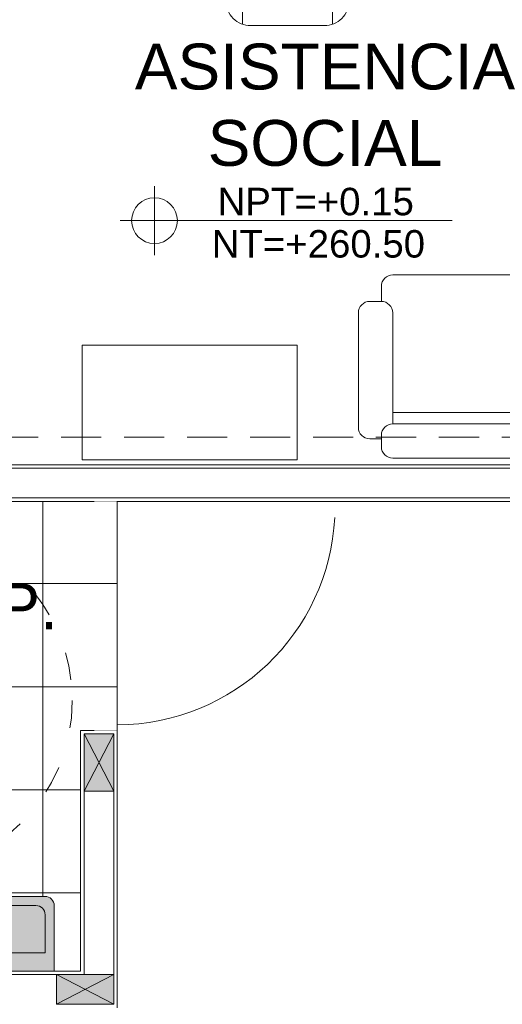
# Model space of a CAD drawing. Header units: millimetres. Extents: x -8931983 to 9630244, y 4 to 18563053.
# Tile 30 of 256: x 349106.1 to 349108.21, y 9281940.75 to 9281945.05. Entities that reach past the tile are written whole.
import ezdxf

# ---------------------------------------------------------------- set-up
doc = ezdxf.new("R2010")
doc.units = ezdxf.units.MM
doc.set_wipeout_variables(frame=1)
doc.linetypes.add('ACAD_ISO03W100', pattern=[30, 12, -18])
doc.linetypes.add('DASHED2', pattern=[0.375, 0.25, -0.125])
for name, color, linetype, lineweight in [('.', 7, 'Continuous', 0), ('0_PROYECCIONES 1', 1, 'DASHED2', 0), ('0_VANOS', 30, 'Continuous', 9), ('COLUMNETAS TOP', 253, 'Continuous', 0), ('G-ANNO-DIMS', 7, 'Continuous', 5), ('LPROYECCION', 7, 'ACAD_ISO03W100', 5), ('MURO', 133, 'Continuous', 15), ('TARRAJEO', 32, 'Continuous', 0), ('TEXTO AMBIENTES', 7, 'Continuous', 30)]:
    doc.layers.add(name, color=color, linetype=linetype, lineweight=lineweight)
doc.layers.add('0_TEXTURA PISOS', color=252, linetype='Continuous', lineweight=0, true_color=0x8c8c8c)
doc.layers.add('LMOBILIARIO', color=252, linetype='Continuous', lineweight=5, true_color=0x898989)
doc.styles.add('Arial_1', font='arial.ttf', dxfattribs={"height": 0.15})

# ---------------------------------------------------------------- blocks, each defined once
blk = doc.blocks.new('q0')
at = {"layer": '.', "lineweight": 30, "true_color": 0xffffff}
h = blk.add_hatch(color=7, dxfattribs=at)
h.dxf.hatch_style = 1
edge = h.paths.add_edge_path()
edge.add_arc((2729.6106, 649.6317), 0.0398, 0, 90)
edge.add_line((2729.6106, 649.6715), (2729.2602, 649.6715))
edge.add_arc((2729.2602, 649.6317), 0.0398, 90, 180)
edge.add_line((2729.2204, 649.6317), (2729.2204, 649.3457))
edge.add_line((2729.2204, 649.3457), (2729.6504, 649.3457))
edge.add_line((2729.6504, 649.3457), (2729.6504, 649.6317))
at = {"layer": 'LMOBILIARIO'}
for points in [[(2729.6504, 649.6317, 0.414214), (2729.6106, 649.6715), (2729.2602, 649.6715, 0.414214), (2729.2204, 649.6317), (2729.2204, 649.3457), (2729.6504, 649.3457)], [(2729.4234, 649.3654), (2729.4473, 649.3654), (2729.4473, 649.4714, 1.177276), (2729.4234, 649.4714)]]:
    blk.add_lwpolyline(points, format="xyb", close=True, dxfattribs=at)
blk.add_lwpolyline([(2729.4234, 649.4254), (2729.2602, 649.4254), (2729.2602, 649.5919, -0.414214), (2729.3, 649.6317), (2729.5708, 649.6317, -0.414214), (2729.6106, 649.5919), (2729.6106, 649.4254), (2729.4473, 649.4254)], format="xyb", dxfattribs=at)
blk.add_arc((2729.4358, 649.4904), 0.0217, 301.2789, 234.9387, dxfattribs=at)
blk = doc.blocks.new('Cotas de elevación - M_Cota de elevación - Destino rellenado-517392-Nivel 1')
at = {"layer": 'G-ANNO-DIMS'}
for p, q in [((0, -0.0015), (0, 0.0015)), ((-0.0015, 0), (0.013, 0))]:
    blk.add_line(p, q, dxfattribs=at)
blk.add_circle((0, 0), 0.001, dxfattribs=at)
blk = doc.blocks.new('*U1568')
for points in [[(0, -0.05), (0.04, -0.05), (0.04, 0.01), (0.025, 0.01), (0.025, 0.05), (0, 0.05)], [(1, -0.05), (0.96, -0.05), (0.96, 0.01), (0.975, 0.01), (0.975, 0.05), (1, 0.05)]]:
    blk.add_wipeout(points)
blk.add_wipeout([(0.025, 0.05), (0.025, 1), (0.065, 1), (0.065, 0.05)])
blk.add_arc((0.0211, 0.0474), 0.9539, 0.1579, 87.0814)
blk = doc.blocks.new('SILLAAAAA')
at = {"layer": 'LMOBILIARIO', "lineweight": 0}
for points in [[(-0.3341, -0.1464), (-0.3401, -0.1074, -0.414214), (-0.2327, 0), (0.2327, 0, -0.414214), (0.3401, -0.1074), (0.3341, -0.1464)], [(-0.275, -0.5308), (-0.2685, -0.5729, 0.414214), (-0.1611, -0.6803), (0.1611, -0.6803, 0.414214), (0.2685, -0.5729), (0.275, -0.5308)], [(0.1969, -0.6741), (0.1969, -0.6235, 0.414214), (0.1611, -0.5877), (-0.1611, -0.5877, 0.414214), (-0.1969, -0.6235), (-0.1969, -0.6741)]]:
    blk.add_lwpolyline(points, format="xyb", dxfattribs=at)
for points in [[(-0.275, -0.5674), (-0.3108, -0.5674, -0.414214), (-0.3466, -0.5316), (-0.3466, -0.1735, -1), (-0.275, -0.1735)], [(0.3466, -0.5316), (0.3466, -0.1735, 1), (0.275, -0.1735), (0.275, -0.5674), (0.3108, -0.5674, 0.414214)]]:
    blk.add_lwpolyline(points, format="xyb", close=True, dxfattribs=at)
blk = doc.blocks.new('sillon de tres admi')
at = {"layer": 'LMOBILIARIO', "linetype": 'ByBlock', "lineweight": 0}
for p, q in [((1.15, 0.5), (-0.55, 0.5)), ((-0.6, 0.45), (-0.6, 0.4)), ((1.2, 0.4), (1.2, 0.45)), ((-0.6008, 0.4155), (-0.6508, 0.4155)), ((1.2492, 0.4155), (1.1992, 0.4155)), ((-0.7008, 0.3655), (-0.7008, -0.1345)), ((-0.5508, -0.1345), (-0.5508, 0.35)), ((-0.55, 0.35), (1.15, 0.35)), ((1.1492, 0.35), (1.1492, -0.1345)), ((1.2992, -0.1345), (1.2992, 0.3655)), ((-0.55, 0.3), (1.1492, 0.3)), ((0, -0.3), (0, 0.3)), ((0.6, -0.3), (0.6, 0.3)), ((-0.6508, -0.1845), (-0.6008, -0.1845)), ((-0.6, -0.1845), (-0.6, -0.25)), ((1.1992, -0.1845), (1.2492, -0.1845)), ((1.2, -0.25), (1.2, -0.1845)), ((-0.3865, -0.3), (-0.55, -0.3)), ((0.2135, -0.3), (-0.4272, -0.3)), ((0.8135, -0.3), (0.1728, -0.3)), ((1.15, -0.3), (0.7728, -0.3))]:
    blk.add_line(p, q, dxfattribs=at)
for centre, start, end in [((-0.55, 0.45), 90, 180), ((-0.55, 0.45), 90, 180), ((1.15, 0.45), 0, 90), ((-0.6508, 0.3655), 90, 180), ((-0.55, 0.4), 180, 270), ((1.15, 0.4), 270, 0), ((1.2492, 0.3655), 0, 90), ((-0.6508, -0.1345), 180, 270), ((-0.6008, -0.1345), 270, 0), ((1.1992, -0.1345), 180, 270), ((1.2492, -0.1345), 270, 0), ((-0.55, -0.25), 180, 270), ((1.15, -0.25), 270, 0)]:
    blk.add_arc(centre, 0.05, start, end, dxfattribs=at)
blk = doc.blocks.new('rerer')
at = {"layer": 'LMOBILIARIO', "linetype": 'ByBlock', "lineweight": 0}
blk.add_lwpolyline([(-0.8183, -0.5), (0.1217, -0.5), (0.1217, 0), (-0.8183, 0)], close=True, dxfattribs=at)
blk = doc.blocks.new('ADMIII PLATA GG')
at = {"layer": '0_TEXTURA PISOS'}
h = blk.add_hatch(dxfattribs=at)
h.set_pattern_fill('_USER', color=256, scale=0.45, angle=180, style=0, double=1, pattern_type=0)
h.set_pattern_definition([(180, (-15.04497, -5.815), (-1e-16, -0.45), []), (270, (-15.04497, -5.815), (0.45, -1e-16), [])])
h.paths.add_polyline_path([(-16.775, -5.815), (-17.535, -5.815), (-17.535, -7.0455), (-16.775, -7.0455), (-16.775, -6.6954), (-16.8141, -6.6954, -1), (-17.0141, -6.6954, -1), (-16.8141, -6.6954), (-16.775, -6.6954)], flags=17)
h.paths.add_polyline_path([(-17.535, -5.815), (-17.655, -5.815), (-17.655, -6.3171), (-17.6425, -6.3171), (-17.6425, -6.3484), (-17.5475, -6.3484), (-17.5475, -6.3421), (-17.535, -6.3421)])
h.paths.add_polyline_path([(-17.535, -6.3921), (-17.5475, -6.3921), (-17.5475, -6.3859), (-17.6425, -6.3859), (-17.6425, -6.4171), (-17.655, -6.4171), (-17.655, -7.0455), (-17.535, -7.0455)])
h.paths.add_polyline_path([(-15.205, -6.815), (-15.145, -6.815), (-15.145, -6.775), (-15.085, -6.775), (-15.085, -6.79), (-15.045, -6.79), (-15.045, -5.84), (-15.085, -5.84), (-15.085, -5.855), (-15.145, -5.855), (-15.145, -5.815), (-16.775, -5.815), (-16.775, -7.0455), (-17.0738, -7.0462, -1), (-17.0738, -7.0837), (-17.535, -7.0837), (-17.535, -7.2663, -0.124364), (-17.5204, -7.286, -0.19793), (-17.5204, -7.644, -0.124364), (-17.535, -7.6637), (-17.535, -7.7707, -0.146356), (-17.5106, -7.7634), (-17.0964, -7.7634), (-16.5994, -7.7634, -0.414214), (-16.555, -7.8077), (-16.555, -7.865), (-15.7505, -7.865), (-15.7505, -7.579, -0.414214), (-15.7107, -7.5392), (-15.3603, -7.5392, -0.414214), (-15.3205, -7.579), (-15.3205, -7.865), (-15.205, -7.865)])
h.paths.add_polyline_path([(-16.2047, -7.597, -0.113785), (-16.1686, -7.5971, -0.127311), (-16.1421, -7.6155, -0.074393), (-16.1147, -7.661, 0.025768), (-16.0977, -7.7, 0.144009), (-16.0857, -7.717, 0.122364), (-16.0657, -7.727, -0.073208), (-16.0589, -7.7296, -0.375658), (-16.0575, -7.7333, -0.177253), (-16.0877, -7.767, -0.0101), (-16.1867, -7.769, -0.0101), (-16.2857, -7.767, -0.177253), (-16.3158, -7.7333, -0.375658), (-16.3145, -7.7296, -0.073208), (-16.3077, -7.727, 0.122364), (-16.2877, -7.717, 0.144009), (-16.2757, -7.7, 0.025768), (-16.2587, -7.661, -0.074393), (-16.2312, -7.6155, -0.125122)], flags=16)
h.paths.add_polyline_path([(-16.1487, -7.759), (-16.1612, -7.759, -1), (-16.1702, -7.759), (-16.1822, -7.759, -0.414214), (-16.1867, -7.7635, -0.414214), (-16.1912, -7.759), (-16.2032, -7.759, -1), (-16.2122, -7.759), (-16.2247, -7.759, -1)], flags=0)
h.paths.add_polyline_path([(-16.1686, -7.741, -0.198912), (-16.1673, -7.7442, -1), (-16.1763, -7.7442, -0.171155), (-16.1753, -7.7413, 0.089236), (-16.1822, -7.7385, -0.898027), (-16.1911, -7.7385, 0.089236), (-16.198, -7.7413, -0.171155), (-16.197, -7.7442, -1), (-16.206, -7.7442, -0.251014), (-16.2057, -7.7399, -0.398473)], flags=0)
h.paths.add_polyline_path([(-16.2071, -7.7803), (-16.1998, -7.7803), (-16.1946, -7.7803), (-16.1789, -7.7803), (-16.1737, -7.7803), (-16.1662, -7.7803), (-16.1683, -7.7968, -0.496863), (-16.1732, -7.8395), (-16.1727, -7.8153), (-16.2007, -7.8153), (-16.2001, -7.8398, -0.511836), (-16.2051, -7.7963)], flags=16)
h.paths.add_polyline_path([(-17.0043, -7.5301, -0.227399), (-17.2451, -7.6021, -0.774736), (-17.2451, -7.3279, -0.227399), (-17.0043, -7.3999, -0.478341)], flags=16)
h.paths.add_polyline_path([(-17.0064, -7.5276, -0.231659), (-17.244, -7.5979, -0.774736), (-17.244, -7.3321, -0.231659), (-17.0064, -7.4024, -0.479037)], flags=0)
h.paths.add_polyline_path([(-17.1971, -7.4934, -0.205111), (-17.2033, -7.4982, -0.093294), (-17.2676, -7.5025, -0.365956), (-17.2769, -7.4936, -0.052271), (-17.2769, -7.4364, -0.365956), (-17.2676, -7.4275, -0.093294), (-17.2033, -7.4318, -0.205111), (-17.1971, -7.4366, -0.259508)], flags=0)
h.paths.add_polyline_path([(-17.4175, -7.395, -1), (-17.4025, -7.395, -1)], flags=16)
h.paths.add_polyline_path([(-17.4175, -7.535, -1), (-17.4025, -7.535, -1)], flags=16)
h.paths.add_polyline_path([(-17.535, -7.0837), (-17.655, -7.0837), (-17.655, -7.165), (-17.5977, -7.165, -0.414214), (-17.5534, -7.2094), (-17.5534, -7.23), (-17.535, -7.23)])
h.paths.add_polyline_path([(-17.535, -7.7707), (-17.535, -7.7), (-17.5534, -7.7), (-17.5534, -7.7206, -0.414214), (-17.5977, -7.765), (-17.655, -7.765), (-17.655, -7.865), (-17.555, -7.865), (-17.555, -7.8077, -0.252548)])
h.paths.add_polyline_path([(-16.7016, -7.8009), (-17.4084, -7.8009), (-17.4084, -7.865), (-16.7016, -7.865), (-16.7016, -7.859)], flags=17)
h.paths.add_polyline_path([(-17.2116, -6.4819), (-15.2485, -6.4819), (-15.2485, -6.0698), (-17.2116, -6.0698)], flags=25)
h.paths.add_polyline_path([(-16.707, -6.9222), (-15.715, -6.9222), (-15.715, -6.6749), (-16.707, -6.6749)], flags=24)
h.paths.add_polyline_path([(-16.6811, -6.7375), (-15.7638, -6.7375), (-15.7638, -6.4903), (-16.6811, -6.4903)], flags=24)
at = {"layer": 'COLUMNETAS TOP', "true_color": 0xc0c0c0}
for points in [[(-15.19, -6.83), (-15.19, -7.08), (-15.06, -7.08), (-15.06, -6.83)], [(-15.31, -7.88), (-15.06, -7.88), (-15.06, -8.01), (-15.31, -8.01)]]:
    blk.add_hatch(color=9, dxfattribs=at).paths.add_polyline_path(points)
at = {"layer": '0_PROYECCIONES 1', "ltscale": 0.7, "elevation": 0}
blk.add_lwpolyline([(-0.265, -5.815), (-0.265, -5.535), (-17.535, -5.535), (-17.535, -5.815)], close=True, dxfattribs=at)
at = {"layer": 'COLUMNETAS TOP'}
for p, q in [((-15.19, -7.08), (-15.06, -6.83)), ((-15.19, -6.83), (-15.06, -7.08)), ((-15.06, -7.88), (-15.31, -8.01)), ((-15.31, -7.88), (-15.06, -8.01))]:
    blk.add_line(p, q, dxfattribs=at)
for points in [[(-15.19, -6.83), (-15.19, -7.08), (-15.06, -7.08), (-15.06, -6.83)], [(-15.31, -7.88), (-15.06, -7.88), (-15.06, -8.01), (-15.31, -8.01)]]:
    blk.add_lwpolyline(points, close=True, dxfattribs=at)
at = {"layer": 'LPROYECCION', "ltscale": 0.01}
blk.add_circle((-15.9917, -6.6841), 0.75, dxfattribs=at)
at = {"layer": 'MURO'}
for p, q in [((-11.49, -5.67), (-17.26, -5.67)), ((-11.49, -5.8), (-17.26, -5.8)), ((-15.19, -7.08), (-15.19, -7.88)), ((-15.06, -7.08), (-15.06, -7.88)), ((-17.55, -7.88), (-15.31, -7.88))]:
    blk.add_line(p, q, dxfattribs=at)
at = {"layer": 'TARRAJEO'}
for p, q in [((-11.24, -5.655), (-17.51, -5.655)), ((-11.24, -5.815), (-17.535, -5.815)), ((-15.205, -6.815), (-15.045, -6.815)), ((-15.205, -6.815), (-15.205, -7.865)), ((-15.045, -6.815), (-15.045, -8.025)), ((-17.815, -7.865), (-15.205, -7.865))]:
    blk.add_line(p, q, dxfattribs=at)
at = {"lineweight": 5, "xscale": -1}
blk.add_blockref('SILLAAAAA', (-14.3014, -3.0582, 0), dxfattribs=at)
at = {"lineweight": 5, "xscale": -1, "rotation": 180}
blk.add_blockref('sillon de tres admi', (-13.2913, -5.1265), dxfattribs=at)
at = {"lineweight": 5}
blk.add_blockref('rerer', (-14.3805, -5.1329), dxfattribs=at)
at = {"color": 1, "lineweight": 30}
blk.add_blockref('q0', (-2744.9709, -657.2107), dxfattribs=at)
at = {"layer": 'TEXTO AMBIENTES', "xscale": 99.99999999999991, "yscale": 99.99999999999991, "zscale": 99.99999999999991}
blk.add_blockref('Cotas de elevación - M_Cota de elevación - Destino rellenado-517392-Nivel 1', (-14.8825, -4.5896), dxfattribs=at)
at = {"layer": 'TEXTO AMBIENTES', "char_height": 0.2, "attachment_point": 1, "style": 'Arial_1'}
for s, insert, width in [('\\pxqc;ASISTENCIA SOCIAL', (-15.3126, -3.817), 2.349898), ('\\pxqc;SS.HH DISCP.', (-17.2086, -6.1727), 1.945297)]:
    blk.add_mtext(s, dxfattribs=dict(at, insert=insert, width=width))
at = {"layer": 'TEXTO AMBIENTES', "char_height": 0.12, "width": 0.902142, "attachment_point": 1, "line_spacing_factor": 0.941778, "style": 'Arial_1'}
for s, insert in [('NPT=+0.15', (-14.6068, -4.4462)), ('NT=+260.50', (-14.6326, -4.6308))]:
    blk.add_mtext(s, dxfattribs=dict(at, insert=insert))
at = {"layer": '0_VANOS', "rotation": 270}
blk.add_blockref('*U1568', (-15.095, -5.815), dxfattribs=at)
at = {"layer": '0_TEXTURA PISOS'}
blk.add_line((-15.045, -6.815), (-15.045, -5.815), dxfattribs=at)

msp = doc.modelspace()

# ---------------------------------------------------------------- block references
at = {"lineweight": 5}
msp.add_blockref('ADMIII PLATA GG', (349121.57481, 9281948.75944), dxfattribs=at)

doc.saveas('drawing.dxf')
